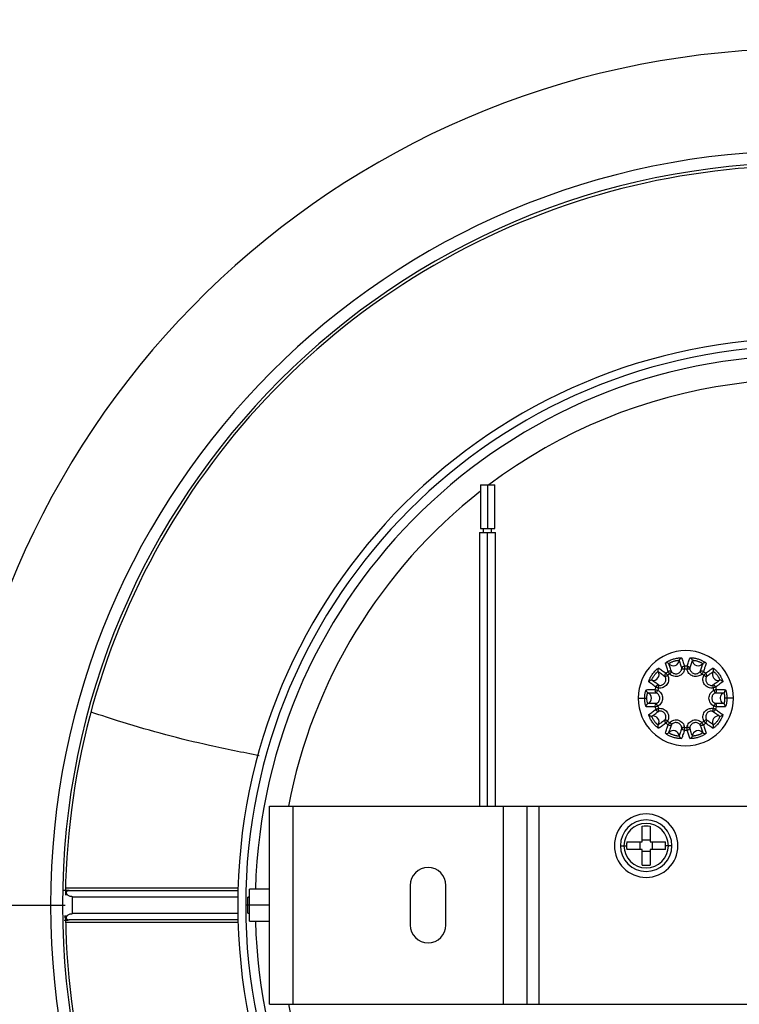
# Model space of a CAD drawing. Header units: millimetres. Extents: x -275 to 275, y -275 to 275.
# Tile 4 of 10: x -99 to -8, y -13 to 112. Entities that reach past the tile are written whole.
import ezdxf

# ---------------------------------------------------------------- set-up
doc = ezdxf.new("R2010")
doc.units = ezdxf.units.MM

msp = doc.modelspace()

# ---------------------------------------------------------------- linework, layer by layer
at = {"color": 7, "linetype": 'Continuous', "lineweight": 25}
for p, q in [((-40.9, 53), (-40.9, 47.5)), ((-40.9, 53), (-39.1, 53)), ((-40, 53), (-40, 47.5)), ((-39.1, 47.5), (-39.1, 53)), ((-40.9, 47.5), (-39.1, 47.5)), ((-40.5, 47), (-40.5, 47.5)), ((-39.5, 47), (-39.5, 47.5)), ((-41, 47), (-41, 12.5)), ((-41, 47), (-39, 47)), ((-40, 12.5), (-40, 47)), ((-39, 12.5), (-39, 47)), ((-17.6, 28.82), (-17.29, 28.98)), ((-13.22, 29.41), (-12.96, 29.17)), ((-21, 26.1), (-19.9, 26.1)), ((-9, 26.1), (-10.1, 26.1)), ((-16.78, 22.79), (-17.04, 23.03)), ((-67.5, -12.5), (-67.5, 12.5)), ((-67.5, 12.5), (67.5, 12.5)), ((-64.5, -12.5), (-64.5, 12.5)), ((-38, -12.5), (-38, 12.5)), ((-35, -12.5), (-35, 12.5)), ((-33.5, -12.5), (-33.5, 12.5)), ((-20.5, 8), (-20.5, 9.95)), ((-19.5, 9.95), (-19.5, 8)), ((-23.25, 7.5), (-22.46, 7.5)), ((-22.45, 8), (-20.5, 8)), ((-20.75, 7), (-20.75, 8)), ((-20.5, 8.25), (-19.5, 8.25)), ((-19.5, 8), (-17.55, 8)), ((-19.25, 8), (-19.25, 7)), ((-16.75, 7.5), (-17.54, 7.5)), ((-20.5, 7), (-22.45, 7)), ((-20.5, 5.05), (-20.5, 7)), ((-19.5, 6.75), (-20.5, 6.75)), ((-19.5, 7), (-19.5, 5.05)), ((-17.55, 7), (-19.5, 7)), ((-49.75, 2.5), (-49.75, -2.5)), ((-45.25, -2.5), (-45.25, 2.5)), ((-71.47, 2.13), (-93.23, 2.13)), ((-92.91, 1.87), (-92.84, 1.85)), ((-92.78, 1.84), (-71.48, 1.84)), ((-67.5, 2), (-70, 2)), ((-70, -2), (-70, 2)), ((-272.5, 0), (-93.27, 0)), ((-92.34, -1.07), (-92.34, 1.07)), ((-92.34, 1.07), (-71.49, 1.07)), ((-67.5, 0), (-70.5, 0)), ((-70, 1), (-70.21, 1)), ((-71.49, -1.07), (-92.34, -1.07)), ((-70.21, -1), (-70, -1)), ((-93.23, -2.13), (-71.47, -2.13)), ((-92.91, -1.87), (-92.84, -1.85)), ((-71.48, -1.84), (-92.78, -1.84)), ((-70, -2), (-67.5, -2)), ((-67.5, -12.5), (67.5, -12.5))]:
    msp.add_line(p, q, dxfattribs=at)
at = {"color": 7, "linetype": 'Continuous', "lineweight": 25, "flags": 128}
for points in [[(-15.5, 29.83), (-15.49, 29.83), (-15.47, 29.82), (-15.44, 29.82), (-15.4, 29.81), (-15.34, 29.8), (-15.29, 29.8), (-15.22, 29.79), (-15.16, 29.78)], [(-15.17, 30.13), (-15.17, 30.11), (-15.17, 30.09), (-15.17, 30.06), (-15.17, 30.01), (-15.16, 29.96), (-15.16, 29.9), (-15.16, 29.84), (-15.16, 29.78)], [(-14.83, 30.13), (-14.83, 30.11), (-14.83, 30.09), (-14.83, 30.06), (-14.83, 30.01), (-14.84, 29.96), (-14.84, 29.9), (-14.84, 29.84), (-14.84, 29.78)], [(-14.84, 29.78), (-14.78, 29.79), (-14.71, 29.8), (-14.66, 29.8), (-14.6, 29.81), (-14.56, 29.82), (-14.53, 29.82), (-14.51, 29.83), (-14.5, 29.83)], [(-17.51, 29.26), (-17.5, 29.25), (-17.48, 29.23), (-17.46, 29.2), (-17.44, 29.17), (-17.4, 29.13), (-17.37, 29.08), (-17.33, 29.03), (-17.29, 28.98)], [(-17.23, 29.46), (-17.22, 29.45), (-17.21, 29.43), (-17.19, 29.4), (-17.17, 29.36), (-17.14, 29.32), (-17.11, 29.27), (-17.07, 29.22), (-17.04, 29.17)], [(-17.04, 29.17), (-16.99, 29.21), (-16.94, 29.26), (-16.9, 29.3), (-16.86, 29.34), (-16.83, 29.37), (-16.81, 29.39), (-16.79, 29.4), (-16.78, 29.41)], [(-12.77, 29.46), (-12.78, 29.45), (-12.79, 29.43), (-12.81, 29.4), (-12.83, 29.36), (-12.86, 29.32), (-12.89, 29.27), (-12.93, 29.22), (-12.96, 29.17)], [(-12.49, 29.26), (-12.5, 29.25), (-12.52, 29.23), (-12.54, 29.2), (-12.56, 29.17), (-12.6, 29.13), (-12.63, 29.08), (-12.67, 29.03), (-12.71, 28.98)], [(-12.71, 28.98), (-12.65, 28.95), (-12.6, 28.92), (-12.54, 28.89), (-12.5, 28.87), (-12.46, 28.85), (-12.43, 28.83), (-12.41, 28.82), (-12.4, 28.82)], [(-18.78, 27.51), (-18.76, 27.5), (-18.74, 27.49), (-18.71, 27.48), (-18.67, 27.47), (-18.62, 27.45), (-18.57, 27.43), (-18.51, 27.41), (-18.45, 27.39)], [(-18.45, 27.39), (-18.44, 27.45), (-18.43, 27.51), (-18.42, 27.57), (-18.41, 27.62), (-18.4, 27.67), (-18.39, 27.7), (-18.39, 27.72), (-18.39, 27.73)], [(-11.61, 27.73), (-11.61, 27.72), (-11.61, 27.7), (-11.6, 27.67), (-11.59, 27.62), (-11.58, 27.57), (-11.57, 27.51), (-11.56, 27.45), (-11.55, 27.39)], [(-11.22, 27.51), (-11.24, 27.5), (-11.26, 27.49), (-11.29, 27.48), (-11.33, 27.47), (-11.38, 27.45), (-11.43, 27.43), (-11.49, 27.41), (-11.55, 27.39)], [(-18.88, 27.18), (-18.87, 27.18), (-18.85, 27.17), (-18.82, 27.16), (-18.77, 27.15), (-18.72, 27.14), (-18.67, 27.12), (-18.61, 27.1), (-18.55, 27.09)], [(-18.7, 26.77), (-18.7, 26.78), (-18.69, 26.8), (-18.67, 26.83), (-18.65, 26.87), (-18.63, 26.92), (-18.6, 26.97), (-18.58, 27.03), (-18.55, 27.09)], [(-11.12, 27.18), (-11.13, 27.18), (-11.15, 27.17), (-11.18, 27.16), (-11.23, 27.15), (-11.28, 27.14), (-11.33, 27.12), (-11.39, 27.1), (-11.45, 27.09)], [(-11.45, 27.09), (-11.42, 27.03), (-11.4, 26.97), (-11.37, 26.92), (-11.35, 26.87), (-11.33, 26.83), (-11.31, 26.8), (-11.3, 26.78), (-11.3, 26.77)], [(-18.88, 25.02), (-18.87, 25.02), (-18.85, 25.03), (-18.82, 25.04), (-18.77, 25.05), (-18.72, 25.06), (-18.67, 25.08), (-18.61, 25.1), (-18.55, 25.11)], [(-18.55, 25.11), (-18.58, 25.17), (-18.6, 25.23), (-18.63, 25.28), (-18.65, 25.33), (-18.67, 25.37), (-18.69, 25.4), (-18.7, 25.42), (-18.7, 25.43)], [(-11.3, 25.43), (-11.3, 25.42), (-11.31, 25.4), (-11.33, 25.37), (-11.35, 25.33), (-11.37, 25.28), (-11.4, 25.23), (-11.42, 25.17), (-11.45, 25.11)], [(-11.12, 25.02), (-11.13, 25.02), (-11.15, 25.03), (-11.18, 25.04), (-11.23, 25.05), (-11.28, 25.06), (-11.33, 25.08), (-11.39, 25.1), (-11.45, 25.11)], [(-18.78, 24.69), (-18.76, 24.7), (-18.74, 24.71), (-18.71, 24.72), (-18.67, 24.73), (-18.62, 24.75), (-18.57, 24.77), (-18.51, 24.79), (-18.45, 24.81)], [(-18.39, 24.47), (-18.39, 24.48), (-18.39, 24.5), (-18.4, 24.53), (-18.41, 24.58), (-18.42, 24.63), (-18.43, 24.69), (-18.44, 24.75), (-18.45, 24.81)], [(-11.55, 24.81), (-11.56, 24.75), (-11.57, 24.69), (-11.58, 24.63), (-11.59, 24.58), (-11.6, 24.53), (-11.61, 24.5), (-11.61, 24.48), (-11.61, 24.47)], [(-11.22, 24.69), (-11.24, 24.7), (-11.26, 24.71), (-11.29, 24.72), (-11.33, 24.73), (-11.38, 24.75), (-11.43, 24.77), (-11.49, 24.79), (-11.55, 24.81)], [(-17.29, 23.22), (-17.35, 23.25), (-17.4, 23.28), (-17.46, 23.31), (-17.5, 23.33), (-17.54, 23.35), (-17.57, 23.37), (-17.59, 23.38), (-17.6, 23.38)], [(-17.51, 22.94), (-17.5, 22.95), (-17.48, 22.97), (-17.46, 23), (-17.44, 23.03), (-17.4, 23.07), (-17.37, 23.12), (-17.33, 23.17), (-17.29, 23.22)], [(-17.23, 22.74), (-17.22, 22.75), (-17.21, 22.77), (-17.19, 22.8), (-17.17, 22.84), (-17.14, 22.88), (-17.11, 22.93), (-17.07, 22.98), (-17.04, 23.03)], [(-15.16, 22.42), (-15.22, 22.41), (-15.29, 22.4), (-15.34, 22.4), (-15.4, 22.39), (-15.44, 22.38), (-15.47, 22.38), (-15.49, 22.37), (-15.5, 22.37)], [(-15.17, 22.07), (-15.17, 22.09), (-15.17, 22.11), (-15.17, 22.14), (-15.17, 22.19), (-15.16, 22.24), (-15.16, 22.3), (-15.16, 22.36), (-15.16, 22.42)], [(-14.5, 22.37), (-14.51, 22.37), (-14.53, 22.38), (-14.56, 22.38), (-14.6, 22.39), (-14.66, 22.4), (-14.71, 22.4), (-14.78, 22.41), (-14.84, 22.42)], [(-14.83, 22.07), (-14.83, 22.09), (-14.83, 22.11), (-14.83, 22.14), (-14.83, 22.19), (-14.84, 22.24), (-14.84, 22.3), (-14.84, 22.36), (-14.84, 22.42)], [(-12.96, 23.03), (-13.01, 22.99), (-13.06, 22.94), (-13.1, 22.9), (-13.14, 22.86), (-13.17, 22.83), (-13.19, 22.81), (-13.21, 22.8), (-13.22, 22.79)], [(-12.77, 22.74), (-12.78, 22.75), (-12.79, 22.77), (-12.81, 22.8), (-12.83, 22.84), (-12.86, 22.88), (-12.89, 22.93), (-12.93, 22.98), (-12.96, 23.03)], [(-12.4, 23.38), (-12.41, 23.38), (-12.43, 23.37), (-12.46, 23.35), (-12.5, 23.33), (-12.54, 23.31), (-12.6, 23.28), (-12.65, 23.25), (-12.71, 23.22)], [(-12.49, 22.94), (-12.5, 22.95), (-12.52, 22.97), (-12.54, 23), (-12.56, 23.03), (-12.6, 23.07), (-12.63, 23.12), (-12.67, 23.17), (-12.71, 23.22)]]:
    msp.add_lwpolyline(points, dxfattribs=at)
at = {"color": 7, "linetype": 'Continuous', "lineweight": 25}
for centre, radius, start, end in [((0, 0), 275, 0, 180), ((0, 0), 274, 0, 180), ((0, 0), 272.5, 0, 180), ((0, 0), 270.25, 0, 180), ((0, 0), 108, 3.9821, 176.0179), ((0, 0), 95.11, 0, 180), ((0, 0), 93.61, 0, 180), ((0, 0), 93.25, 61.0748, 179.1366), ((0, 0), 71.5, 0, 180), ((0, 0), 70.5, 0, 180), ((0, 0), 69.31, 1.6536, 178.3464), ((0, 0), 66.31, 10.8657, 126.9393), ((0, 0), 66.31, 128.0826, 169.1343), ((-15, 26.1), 6, 0, 180), ((-15.48, 30.82), 0.35, 95.8525, 173.2878), ((-14.52, 30.82), 0.35, 6.7122, 84.1475), ((-18.16, 29.63), 0.35, 131.8525, 209.2878), ((-17.38, 30.2), 0.35, 42.7122, 120.1475), ((-16.57, 30.94), 0.751, 222.7158, 353.2842), ((-15.16, 29.78), 0.35, 92.5061, 171.6618), ((-15, 26.1), 4.03, 87.5617, 92.4382), ((-14.84, 29.78), 0.35, 8.3388, 87.4932), ((-13.43, 30.94), 0.751, 186.7158, 317.2842), ((-12.62, 30.2), 0.35, 59.8525, 137.2878), ((-11.84, 29.63), 0.35, 330.7122, 48.1475), ((-19.12, 29.09), 0.751, 258.7158, 29.2842), ((-17.29, 28.98), 0.35, 128.5062, 207.6624), ((-15, 26.1), 4.03, 123.5619, 128.4381), ((-15, 26.1), 3.68, 123.5604, 128.4387), ((-17.03, 29.17), 0.35, 44.3369, 123.4937), ((-15, 26.1), 3.68, 87.5593, 92.4391), ((-12.97, 29.17), 0.35, 56.5062, 135.6624), ((-15, 26.1), 3.68, 51.5611, 56.4384), ((-15, 26.1), 4.03, 51.5618, 56.4381), ((-12.71, 28.98), 0.35, 332.3377, 51.4937), ((-10.88, 29.09), 0.751, 150.7158, 281.2842), ((-19.34, 28.01), 0.35, 78.7122, 156.1475), ((-15, 26.1), 4.03, 159.5618, 164.4381), ((-18.45, 27.38), 0.35, 80.3377, 159.4937), ((-15, 26.1), 3.68, 159.5621, 164.438), ((-11.55, 27.38), 0.35, 20.5062, 99.6622), ((-15, 26.1), 3.68, 15.5603, 20.4387), ((-15, 26.1), 4.03, 15.5618, 20.4381), ((-10.66, 28.01), 0.35, 23.8525, 101.2878), ((-15, 26.1), 6, 180, 0), ((-19.63, 27.1), 0.35, 167.8525, 245.2878), ((-20.09, 26.1), 0.751, 294.7158, 65.2842), ((-18.54, 27.09), 0.35, 164.5062, 243.6628), ((-11.46, 27.09), 0.35, 296.3369, 15.4935), ((-9.91, 26.1), 0.751, 147.3923, 245.2779), ((-9.91, 26.1), 0.748, 114.6359, 147.4419), ((-10.37, 27.1), 0.35, 294.7122, 12.1475), ((-19.63, 25.1), 0.35, 114.7122, 192.1475), ((-18.54, 25.11), 0.35, 116.337, 195.4934), ((-15, 26.1), 4.03, 195.5618, 200.4381), ((-15, 26.1), 3.68, 195.5603, 200.4387), ((-15, 26.1), 3.68, 339.5625, 344.4379), ((-11.46, 25.11), 0.35, 344.5062, 63.6629), ((-15, 26.1), 4.03, 339.5618, 344.4381), ((-10.37, 25.1), 0.35, 347.8525, 65.2878), ((-19.34, 24.19), 0.35, 203.8525, 281.2878), ((-19.12, 23.11), 0.751, 330.7158, 101.2842), ((-18.45, 24.82), 0.35, 200.5062, 279.6622), ((-10.88, 23.11), 0.751, 78.7158, 209.2842), ((-11.55, 24.82), 0.35, 260.3377, 339.4937), ((-10.66, 24.19), 0.35, 258.7122, 336.1475), ((-18.16, 22.57), 0.35, 150.7122, 228.1475), ((-17.29, 23.22), 0.35, 152.3377, 231.4937), ((-15, 26.1), 4.03, 231.5618, 236.4381), ((-15, 26.1), 3.68, 231.5612, 236.4384), ((-17.03, 23.03), 0.35, 236.5062, 315.6625), ((-15.16, 22.42), 0.35, 188.3383, 267.4932), ((-15, 26.1), 3.68, 267.5598, 272.4389), ((-14.84, 22.42), 0.35, 272.5062, 351.6621), ((-12.97, 23.03), 0.35, 224.3368, 303.4937), ((-15, 26.1), 3.68, 303.5604, 308.4387), ((-15, 26.1), 4.03, 303.5618, 308.4381), ((-12.71, 23.22), 0.35, 308.5062, 27.6622), ((-11.84, 22.57), 0.35, 311.8525, 29.2878), ((-17.38, 22), 0.35, 239.8525, 317.2878), ((-16.57, 21.26), 0.751, 6.7158, 137.2842), ((-15.48, 21.38), 0.35, 186.7122, 264.1475), ((-15, 26.1), 4.03, 267.5618, 272.4382), ((-14.52, 21.38), 0.35, 275.8525, 353.2878), ((-13.43, 21.26), 0.751, 42.7158, 173.2842), ((-12.62, 22), 0.35, 222.7122, 300.1475), ((-20, 7.5), 4, 0, 180), ((-20, 7.5), 3.25, 0, 180), ((-20, 7.5), 2.8, 0, 180), ((-20, -1.76), 11.71, 87.5533, 92.4467), ((-20, 7.5), 4, 180, 0), ((-20, 7.5), 3.25, 180, 0), ((-20, 7.5), 2.8, 180, 0), ((-10.75, 7.5), 11.71, 177.5529, 180.0007), ((-10.75, 7.5), 11.71, 179.9993, 182.4471), ((-29.25, 7.5), 11.71, 359.9993, 2.4471), ((-29.25, 7.5), 11.71, 357.5529, 0.0007), ((-20, 16.76), 11.71, 267.5533, 272.4467), ((-47.5, 2.5), 2.25, 0, 180), ((-92.84, 1.35), 0.499, 90.1839, 142.7971), ((0, 0), 275, 180, 0), ((0, 0), 274, 180, 0), ((0, 0), 272.5, 180, 0), ((0, 0), 270.25, 180, 0), ((0, 0), 95.11, 180, 0), ((0, 0), 93.61, 180, 0), ((0, 0), 71.5, 180, 0), ((0, 0), 70.5, 180, 0), ((0, 0), 93.25, 180.9206, 299.0741), ((0, 0), 69.31, 181.6536, 264.9092), ((-47.5, -2.5), 2.25, 180, 0), ((0, 0), 108, 183.9821, 356.0179), ((0, 0), 66.31, 190.8657, 349.1343)]:
    msp.add_arc(centre, radius, start, end, dxfattribs=at)
for points, knots in [([(-17.56, 30.5), (-17.56, 30.51), (-17.55, 30.53), (-17.48, 30.6), (-17.37, 30.67), (-17.25, 30.75), (-17.07, 30.84), (-16.88, 30.93), (-16.65, 31.02), (-16.41, 31.09), (-16.19, 31.14), (-15.99, 31.17), (-15.82, 31.19), (-15.67, 31.19), (-15.55, 31.19), (-15.53, 31.17), (-15.52, 31.16)], [0, 0, 0, 0, 0.0813999, 0.1492827, 0.2065914, 0.277166, 0.3332039, 0.4138459, 0.4831842, 0.5566932, 0.6388446, 0.6961958, 0.7705885, 0.8325789, 0.9078742, 1, 1, 1, 1]), ([(-15.52, 31.16), (-15.46, 30.98), (-15.34, 30.64), (-15.23, 30.29), (-15.17, 30.13)], [0, 0, 0, 0, 0.531928, 1, 1, 1, 1]), ([(-14.83, 30.13), (-14.77, 30.31), (-14.65, 30.66), (-14.54, 31), (-14.48, 31.16)], [0, 0, 0, 0, 0.523564, 1, 1, 1, 1]), ([(-14.48, 31.16), (-14.47, 31.17), (-14.46, 31.19), (-14.36, 31.19), (-14.23, 31.19), (-14.09, 31.18), (-13.89, 31.16), (-13.68, 31.11), (-13.45, 31.05), (-13.21, 30.97), (-13, 30.88), (-12.81, 30.78), (-12.67, 30.7), (-12.55, 30.62), (-12.45, 30.54), (-12.45, 30.51), (-12.44, 30.5)], [0, 0, 0, 0, 0.081318, 0.149145, 0.206415, 0.276956, 0.332979, 0.413615, 0.483082, 0.556959, 0.639087, 0.696427, 0.770785, 0.832733, 0.907962, 1, 1, 1, 1]), ([(-19.66, 28.16), (-19.66, 28.17), (-19.67, 28.19), (-19.65, 28.28), (-19.61, 28.4), (-19.55, 28.54), (-19.47, 28.72), (-19.36, 28.9), (-19.23, 29.11), (-19.08, 29.3), (-18.93, 29.48), (-18.78, 29.63), (-18.65, 29.74), (-18.54, 29.83), (-18.44, 29.89), (-18.41, 29.89), (-18.39, 29.89)], [0, 0, 0, 0, 0.081489, 0.1494331, 0.206784, 0.277395, 0.3334488, 0.4140975, 0.4832663, 0.5564003, 0.6385793, 0.6959417, 0.7703713, 0.8324084, 0.9077762, 1, 1, 1, 1]), ([(-18.39, 29.89), (-18.24, 29.78), (-17.94, 29.57), (-17.65, 29.36), (-17.51, 29.26)], [0, 0, 0, 0, 0.528725, 1, 1, 1, 1]), ([(-17.23, 29.46), (-17.29, 29.65), (-17.4, 30), (-17.51, 30.34), (-17.56, 30.5)], [0, 0, 0, 0, 0.539902, 1, 1, 1, 1]), ([(-17.13, 30.43), (-17.12, 30.44), (-17.12, 30.46), (-17.08, 30.5), (-17.01, 30.54), (-16.93, 30.59), (-16.82, 30.65), (-16.7, 30.7), (-16.55, 30.75), (-16.39, 30.8), (-16.25, 30.84), (-16.12, 30.86), (-16.02, 30.87), (-15.92, 30.88), (-15.85, 30.87), (-15.84, 30.86), (-15.83, 30.86)], [0, 0, 0, 0, 0.083201, 0.151965, 0.209362, 0.279163, 0.334051, 0.413093, 0.482799, 0.557566, 0.638628, 0.694697, 0.767953, 0.829784, 0.905872, 1, 1, 1, 1]), ([(-16.78, 29.41), (-16.85, 29.6), (-16.96, 29.94), (-17.07, 30.28), (-17.13, 30.43)], [0, 0, 0, 0, 0.5398978, 1, 1, 1, 1]), ([(-16.78, 29.41), (-16.73, 29.36), (-16.63, 29.27), (-16.43, 29.19), (-16.22, 29.17), (-16.01, 29.21), (-15.82, 29.3), (-15.66, 29.44), (-15.55, 29.62), (-15.52, 29.76), (-15.5, 29.83)], [0, 0, 0, 0, 0.125945, 0.251013, 0.375425, 0.499647, 0.623955, 0.748639, 0.873968, 1, 1, 1, 1]), ([(-15.83, 30.86), (-15.77, 30.67), (-15.66, 30.33), (-15.55, 29.99), (-15.5, 29.83)], [0, 0, 0, 0, 0.5319319, 1, 1, 1, 1]), ([(-14.5, 29.83), (-14.44, 30.01), (-14.33, 30.35), (-14.22, 30.69), (-14.17, 30.86)], [0, 0, 0, 0, 0.52356, 1, 1, 1, 1]), ([(-14.5, 29.83), (-14.48, 29.76), (-14.45, 29.62), (-14.34, 29.44), (-14.18, 29.3), (-13.99, 29.21), (-13.78, 29.17), (-13.57, 29.19), (-13.37, 29.27), (-13.27, 29.36), (-13.22, 29.41)], [0, 0, 0, 0, 0.126029, 0.251347, 0.376026, 0.500326, 0.624615, 0.749124, 0.87415, 1, 1, 1, 1]), ([(-14.17, 30.86), (-14.17, 30.86), (-14.15, 30.87), (-14.09, 30.88), (-14.02, 30.88), (-13.92, 30.87), (-13.8, 30.85), (-13.67, 30.82), (-13.52, 30.77), (-13.36, 30.72), (-13.23, 30.67), (-13.11, 30.61), (-13.01, 30.56), (-12.94, 30.51), (-12.88, 30.46), (-12.88, 30.44), (-12.87, 30.43)], [0, 0, 0, 0, 0.083117, 0.151826, 0.209186, 0.278957, 0.333831, 0.412864, 0.482695, 0.557833, 0.638865, 0.694923, 0.768148, 0.829939, 0.905961, 1, 1, 1, 1]), ([(-12.87, 30.43), (-12.94, 30.25), (-13.05, 29.91), (-13.16, 29.57), (-13.22, 29.41)], [0, 0, 0, 0, 0.54177, 1, 1, 1, 1]), ([(-12.44, 30.5), (-12.5, 30.31), (-12.61, 29.97), (-12.72, 29.62), (-12.77, 29.46)], [0, 0, 0, 0, 0.541766, 1, 1, 1, 1]), ([(-12.49, 29.26), (-12.34, 29.37), (-12.04, 29.58), (-11.75, 29.79), (-11.61, 29.89)], [0, 0, 0, 0, 0.522953, 1, 1, 1, 1]), ([(-11.61, 29.89), (-11.59, 29.89), (-11.57, 29.89), (-11.49, 29.84), (-11.39, 29.77), (-11.27, 29.67), (-11.13, 29.54), (-10.99, 29.38), (-10.83, 29.19), (-10.69, 28.99), (-10.58, 28.79), (-10.48, 28.6), (-10.41, 28.45), (-10.36, 28.31), (-10.33, 28.2), (-10.34, 28.17), (-10.34, 28.16)], [0, 0, 0, 0, 0.0812865, 0.1490909, 0.2063456, 0.2768737, 0.3328907, 0.4135247, 0.4830369, 0.5570621, 0.6391819, 0.6965181, 0.7708634, 0.8327941, 0.9079975, 1, 1, 1, 1]), ([(-19.27, 28.36), (-19.27, 28.36), (-19.28, 28.38), (-19.26, 28.44), (-19.24, 28.51), (-19.2, 28.6), (-19.15, 28.71), (-19.08, 28.83), (-18.99, 28.96), (-18.89, 29.09), (-18.8, 29.2), (-18.71, 29.3), (-18.63, 29.37), (-18.56, 29.42), (-18.49, 29.46), (-18.48, 29.46), (-18.47, 29.46)], [0, 0, 0, 0, 0.083291, 0.152116, 0.209554, 0.279388, 0.33429, 0.413342, 0.482883, 0.557272, 0.638369, 0.694448, 0.767737, 0.829613, 0.905772, 1, 1, 1, 1]), ([(-18.47, 29.46), (-18.31, 29.35), (-18.02, 29.14), (-17.73, 28.92), (-17.6, 28.82)], [0, 0, 0, 0, 0.528729, 1, 1, 1, 1]), ([(-17.29, 28.98), (-17.25, 28.89), (-17.17, 28.7), (-17.15, 28.39), (-17.21, 28.09), (-17.36, 27.81), (-17.57, 27.59), (-17.84, 27.44), (-18.14, 27.36), (-18.35, 27.38), (-18.45, 27.39)], [0, 0, 0, 0, 0.125467, 0.250583, 0.375372, 0.499997, 0.624626, 0.749418, 0.874535, 1, 1, 1, 1]), ([(-18.39, 27.73), (-18.32, 27.72), (-18.18, 27.71), (-17.97, 27.76), (-17.79, 27.87), (-17.64, 28.02), (-17.54, 28.21), (-17.5, 28.41), (-17.51, 28.63), (-17.57, 28.75), (-17.6, 28.82)], [0, 0, 0, 0, 0.126089, 0.251462, 0.376127, 0.500307, 0.624366, 0.748802, 0.873999, 1, 1, 1, 1]), ([(-15.16, 29.78), (-15.18, 29.68), (-15.22, 29.48), (-15.39, 29.21), (-15.62, 29.01), (-15.9, 28.87), (-16.21, 28.82), (-16.51, 28.85), (-16.8, 28.96), (-16.96, 29.1), (-17.04, 29.17)], [0, 0, 0, 0, 0.1253, 0.250475, 0.37528, 0.499933, 0.624576, 0.749378, 0.874507, 1, 1, 1, 1]), ([(-12.96, 29.17), (-13.04, 29.1), (-13.2, 28.96), (-13.49, 28.85), (-13.79, 28.82), (-14.1, 28.87), (-14.38, 29.01), (-14.61, 29.21), (-14.78, 29.48), (-14.82, 29.68), (-14.84, 29.78)], [0, 0, 0, 0, 0.125484, 0.250606, 0.375389, 0.500025, 0.624673, 0.749478, 0.874629, 1, 1, 1, 1]), ([(-11.55, 27.39), (-11.65, 27.38), (-11.86, 27.36), (-12.16, 27.44), (-12.43, 27.59), (-12.64, 27.81), (-12.79, 28.09), (-12.85, 28.39), (-12.83, 28.7), (-12.75, 28.89), (-12.71, 28.98)], [0, 0, 0, 0, 0.125467, 0.250583, 0.375372, 0.499997, 0.624626, 0.749418, 0.874535, 1, 1, 1, 1]), ([(-12.4, 28.82), (-12.43, 28.75), (-12.49, 28.63), (-12.5, 28.41), (-12.46, 28.21), (-12.36, 28.02), (-12.21, 27.87), (-12.03, 27.76), (-11.82, 27.71), (-11.68, 27.72), (-11.61, 27.73)], [0, 0, 0, 0, 0.126089, 0.251462, 0.376127, 0.500307, 0.624366, 0.748802, 0.873999, 1, 1, 1, 1]), ([(-12.4, 28.82), (-12.25, 28.93), (-11.96, 29.15), (-11.67, 29.36), (-11.53, 29.46)], [0, 0, 0, 0, 0.522949, 1, 1, 1, 1]), ([(-11.53, 29.46), (-11.53, 29.46), (-11.51, 29.46), (-11.46, 29.43), (-11.4, 29.39), (-11.33, 29.33), (-11.24, 29.24), (-11.15, 29.14), (-11.05, 29.01), (-10.96, 28.88), (-10.88, 28.75), (-10.82, 28.64), (-10.77, 28.54), (-10.74, 28.45), (-10.72, 28.38), (-10.73, 28.37), (-10.73, 28.36)], [0, 0, 0, 0, 0.083085, 0.151771, 0.209117, 0.278876, 0.333745, 0.412775, 0.482648, 0.557936, 0.638958, 0.695012, 0.768225, 0.83, 0.905998, 1, 1, 1, 1]), ([(-18.78, 27.51), (-18.94, 27.62), (-19.23, 27.84), (-19.52, 28.06), (-19.66, 28.16)], [0, 0, 0, 0, 0.541096, 1, 1, 1, 1]), ([(-18.39, 27.73), (-18.55, 27.84), (-18.84, 28.05), (-19.13, 28.26), (-19.27, 28.36)], [0, 0, 0, 0, 0.541092, 1, 1, 1, 1]), ([(-10.73, 28.36), (-10.89, 28.24), (-11.18, 28.03), (-11.48, 27.83), (-11.61, 27.73)], [0, 0, 0, 0, 0.542685, 1, 1, 1, 1]), ([(-10.34, 28.16), (-10.5, 28.04), (-10.79, 27.82), (-11.09, 27.61), (-11.22, 27.51)], [0, 0, 0, 0, 0.542681, 1, 1, 1, 1]), ([(-20.18, 26.1), (-20.18, 26.16), (-20.18, 26.31), (-20.16, 26.51), (-20.13, 26.72), (-20.1, 26.89), (-20.05, 27.03), (-20.01, 27.15), (-19.99, 27.17), (-19.98, 27.17)], [0, 0, 0, 0, 0.109472, 0.270926, 0.385887, 0.535448, 0.660418, 0.812661, 1, 1, 1, 1]), ([(-19.98, 25.03), (-19.99, 25.03), (-20.01, 25.05), (-20.05, 25.14), (-20.09, 25.27), (-20.12, 25.43), (-20.17, 25.69), (-20.18, 25.93), (-20.18, 26.1)], [0, 0, 0, 0, 0.17088, 0.312183, 0.430593, 0.575027, 0.688585, 1, 1, 1, 1]), ([(-19.98, 27.17), (-19.78, 27.18), (-19.42, 27.18), (-19.06, 27.18), (-18.88, 27.18)], [0, 0, 0, 0, 0.527106, 1, 1, 1, 1]), ([(-19.9, 26.1), (-19.9, 26.14), (-19.9, 26.24), (-19.9, 26.37), (-19.88, 26.5), (-19.86, 26.61), (-19.83, 26.7), (-19.8, 26.77), (-19.79, 26.78), (-19.78, 26.78)], [0, 0, 0, 0, 0.111215, 0.270652, 0.383031, 0.530232, 0.654816, 0.808612, 1, 1, 1, 1]), ([(-19.78, 25.42), (-19.79, 25.42), (-19.8, 25.43), (-19.82, 25.49), (-19.85, 25.57), (-19.87, 25.67), (-19.9, 25.84), (-19.9, 25.99), (-19.9, 26.1)], [0, 0, 0, 0, 0.174667, 0.317716, 0.436158, 0.578801, 0.689948, 1, 1, 1, 1]), ([(-19.78, 26.78), (-19.59, 26.78), (-19.23, 26.78), (-18.87, 26.78), (-18.7, 26.77)], [0, 0, 0, 0, 0.52711, 1, 1, 1, 1]), ([(-18.7, 25.43), (-18.64, 25.46), (-18.52, 25.53), (-18.38, 25.7), (-18.3, 25.89), (-18.27, 26.1), (-18.3, 26.31), (-18.38, 26.5), (-18.52, 26.67), (-18.64, 26.74), (-18.7, 26.77)], [0, 0, 0, 0, 0.125745, 0.250968, 0.375648, 0.499945, 0.624243, 0.74892, 0.8742, 1, 1, 1, 1]), ([(-18.55, 27.09), (-18.46, 27.04), (-18.28, 26.93), (-18.08, 26.69), (-17.96, 26.41), (-17.91, 26.1), (-17.96, 25.79), (-18.08, 25.51), (-18.28, 25.27), (-18.46, 25.16), (-18.55, 25.11)], [0, 0, 0, 0, 0.125427, 0.25052, 0.375322, 0.499968, 0.624613, 0.749415, 0.874529, 1, 1, 1, 1]), ([(-11.45, 25.11), (-11.54, 25.16), (-11.72, 25.27), (-11.92, 25.51), (-12.04, 25.79), (-12.09, 26.1), (-12.04, 26.41), (-11.92, 26.69), (-11.72, 26.93), (-11.54, 27.04), (-11.45, 27.09)], [0, 0, 0, 0, 0.125452, 0.25056, 0.375355, 0.499993, 0.62463, 0.749424, 0.874528, 1, 1, 1, 1]), ([(-11.3, 26.77), (-11.36, 26.74), (-11.48, 26.67), (-11.62, 26.5), (-11.7, 26.31), (-11.73, 26.1), (-11.7, 25.89), (-11.62, 25.7), (-11.48, 25.53), (-11.36, 25.46), (-11.3, 25.43)], [0, 0, 0, 0, 0.125762, 0.250972, 0.375668, 0.499986, 0.624305, 0.749003, 0.874241, 1, 1, 1, 1]), ([(-11.3, 26.77), (-11.11, 26.78), (-10.75, 26.78), (-10.39, 26.78), (-10.22, 26.78)], [0, 0, 0, 0, 0.527208, 1, 1, 1, 1]), ([(-11.12, 27.18), (-10.92, 27.18), (-10.56, 27.18), (-10.2, 27.18), (-10.02, 27.17)], [0, 0, 0, 0, 0.527212, 1, 1, 1, 1]), ([(-10.22, 26.78), (-10.21, 26.78), (-10.2, 26.77), (-10.18, 26.71), (-10.15, 26.63), (-10.13, 26.53), (-10.1, 26.36), (-10.1, 26.21), (-10.1, 26.1)], [0, 0, 0, 0, 0.174667, 0.317716, 0.436158, 0.578801, 0.689948, 1, 1, 1, 1]), ([(-10.1, 26.1), (-10.1, 26.06), (-10.1, 25.96), (-10.1, 25.83), (-10.12, 25.7), (-10.14, 25.59), (-10.17, 25.5), (-10.2, 25.43), (-10.21, 25.42), (-10.22, 25.42)], [0, 0, 0, 0, 0.111215, 0.270652, 0.383031, 0.530232, 0.654816, 0.808612, 1, 1, 1, 1]), ([(-10.02, 27.17), (-10.01, 27.17), (-9.99, 27.15), (-9.95, 27.06), (-9.91, 26.93), (-9.88, 26.77), (-9.83, 26.51), (-9.82, 26.27), (-9.82, 26.1)], [0, 0, 0, 0, 0.1708803, 0.3121829, 0.4305929, 0.5750268, 0.6885851, 1, 1, 1, 1]), ([(-9.82, 26.1), (-9.82, 26.04), (-9.82, 25.89), (-9.84, 25.69), (-9.87, 25.48), (-9.9, 25.31), (-9.95, 25.17), (-9.99, 25.05), (-10.01, 25.03), (-10.02, 25.03)], [0, 0, 0, 0, 0.109472, 0.270926, 0.385887, 0.535448, 0.660418, 0.812661, 1, 1, 1, 1]), ([(-18.88, 25.02), (-19.08, 25.02), (-19.44, 25.02), (-19.8, 25.02), (-19.98, 25.03)], [0, 0, 0, 0, 0.527213, 1, 1, 1, 1]), ([(-18.7, 25.43), (-18.89, 25.42), (-19.25, 25.42), (-19.61, 25.42), (-19.78, 25.42)], [0, 0, 0, 0, 0.527209, 1, 1, 1, 1]), ([(-18.45, 24.81), (-18.35, 24.82), (-18.14, 24.84), (-17.84, 24.76), (-17.57, 24.61), (-17.36, 24.39), (-17.21, 24.11), (-17.15, 23.81), (-17.17, 23.5), (-17.25, 23.31), (-17.29, 23.22)], [0, 0, 0, 0, 0.125467, 0.250583, 0.375372, 0.499997, 0.624626, 0.749418, 0.874535, 1, 1, 1, 1]), ([(-12.71, 23.22), (-12.75, 23.31), (-12.83, 23.5), (-12.85, 23.81), (-12.79, 24.11), (-12.64, 24.39), (-12.43, 24.61), (-12.16, 24.76), (-11.86, 24.84), (-11.65, 24.82), (-11.55, 24.81)], [0, 0, 0, 0, 0.125467, 0.250583, 0.375372, 0.499997, 0.624626, 0.749418, 0.874535, 1, 1, 1, 1]), ([(-10.22, 25.42), (-10.41, 25.42), (-10.77, 25.42), (-11.13, 25.42), (-11.3, 25.43)], [0, 0, 0, 0, 0.52711, 1, 1, 1, 1]), ([(-10.02, 25.03), (-10.22, 25.02), (-10.58, 25.02), (-10.94, 25.02), (-11.12, 25.02)], [0, 0, 0, 0, 0.527106, 1, 1, 1, 1]), ([(-68.79, 18.85), (-70.88, 19.26), (-76.7, 20.41), (-83.77, 22.29), (-88.69, 23.91), (-90, 24.34)], [0, 0, 0, 0, 0.291774, 0.81149, 1, 1, 1, 1]), ([(-18.39, 22.31), (-18.41, 22.31), (-18.43, 22.31), (-18.51, 22.36), (-18.61, 22.43), (-18.73, 22.53), (-18.87, 22.66), (-19.01, 22.82), (-19.17, 23.01), (-19.31, 23.21), (-19.42, 23.41), (-19.52, 23.6), (-19.59, 23.75), (-19.64, 23.89), (-19.67, 24), (-19.66, 24.03), (-19.66, 24.04)], [0, 0, 0, 0, 0.081286, 0.149091, 0.206346, 0.276874, 0.332891, 0.413525, 0.483037, 0.557062, 0.639182, 0.696518, 0.770863, 0.832794, 0.907998, 1, 1, 1, 1]), ([(-19.66, 24.04), (-19.5, 24.16), (-19.21, 24.38), (-18.91, 24.59), (-18.78, 24.69)], [0, 0, 0, 0, 0.542681, 1, 1, 1, 1]), ([(-19.27, 23.84), (-19.11, 23.96), (-18.82, 24.17), (-18.52, 24.37), (-18.39, 24.47)], [0, 0, 0, 0, 0.542685, 1, 1, 1, 1]), ([(-18.47, 22.74), (-18.47, 22.74), (-18.49, 22.74), (-18.54, 22.77), (-18.6, 22.81), (-18.67, 22.87), (-18.76, 22.96), (-18.85, 23.06), (-18.95, 23.19), (-19.04, 23.32), (-19.12, 23.45), (-19.18, 23.56), (-19.23, 23.66), (-19.26, 23.75), (-19.28, 23.82), (-19.27, 23.83), (-19.27, 23.84)], [0, 0, 0, 0, 0.083085, 0.151771, 0.209117, 0.278876, 0.333745, 0.412775, 0.482648, 0.557936, 0.638958, 0.695012, 0.768225, 0.83, 0.905998, 1, 1, 1, 1]), ([(-17.6, 23.38), (-17.57, 23.45), (-17.51, 23.57), (-17.5, 23.79), (-17.54, 23.99), (-17.64, 24.18), (-17.79, 24.33), (-17.97, 24.44), (-18.18, 24.49), (-18.32, 24.48), (-18.39, 24.47)], [0, 0, 0, 0, 0.1260892, 0.2514616, 0.3761268, 0.5003067, 0.6243658, 0.7488017, 0.8739985, 1, 1, 1, 1]), ([(-11.61, 24.47), (-11.68, 24.48), (-11.82, 24.49), (-12.03, 24.44), (-12.21, 24.33), (-12.36, 24.18), (-12.46, 23.99), (-12.5, 23.79), (-12.49, 23.57), (-12.43, 23.45), (-12.4, 23.38)], [0, 0, 0, 0, 0.126089, 0.251462, 0.376127, 0.500307, 0.624366, 0.748802, 0.873999, 1, 1, 1, 1]), ([(-11.61, 24.47), (-11.45, 24.36), (-11.16, 24.15), (-10.87, 23.94), (-10.73, 23.84)], [0, 0, 0, 0, 0.541092, 1, 1, 1, 1]), ([(-10.34, 24.04), (-10.34, 24.03), (-10.33, 24.01), (-10.35, 23.92), (-10.39, 23.8), (-10.45, 23.66), (-10.53, 23.48), (-10.64, 23.3), (-10.77, 23.09), (-10.92, 22.9), (-11.07, 22.72), (-11.22, 22.57), (-11.35, 22.46), (-11.46, 22.37), (-11.56, 22.31), (-11.59, 22.31), (-11.61, 22.31)], [0, 0, 0, 0, 0.081489, 0.149433, 0.206784, 0.277395, 0.333449, 0.414097, 0.483266, 0.5564, 0.638579, 0.695942, 0.770371, 0.832408, 0.907776, 1, 1, 1, 1]), ([(-10.73, 23.84), (-10.73, 23.84), (-10.72, 23.82), (-10.74, 23.76), (-10.76, 23.69), (-10.8, 23.6), (-10.85, 23.49), (-10.92, 23.37), (-11.01, 23.24), (-11.11, 23.11), (-11.2, 23), (-11.29, 22.9), (-11.37, 22.83), (-11.44, 22.78), (-11.51, 22.74), (-11.52, 22.74), (-11.53, 22.74)], [0, 0, 0, 0, 0.083291, 0.152116, 0.209554, 0.279388, 0.33429, 0.413342, 0.482883, 0.557272, 0.638369, 0.694448, 0.767737, 0.829613, 0.905772, 1, 1, 1, 1]), ([(-11.22, 24.69), (-11.06, 24.58), (-10.77, 24.36), (-10.48, 24.14), (-10.34, 24.04)], [0, 0, 0, 0, 0.541096, 1, 1, 1, 1]), ([(-17.6, 23.38), (-17.75, 23.27), (-18.04, 23.05), (-18.33, 22.84), (-18.47, 22.74)], [0, 0, 0, 0, 0.522949, 1, 1, 1, 1]), ([(-17.51, 22.94), (-17.66, 22.83), (-17.96, 22.62), (-18.25, 22.41), (-18.39, 22.31)], [0, 0, 0, 0, 0.522953, 1, 1, 1, 1]), ([(-17.56, 21.7), (-17.5, 21.89), (-17.39, 22.23), (-17.28, 22.58), (-17.23, 22.74)], [0, 0, 0, 0, 0.541766, 1, 1, 1, 1]), ([(-17.13, 21.77), (-17.06, 21.95), (-16.95, 22.29), (-16.84, 22.63), (-16.78, 22.79)], [0, 0, 0, 0, 0.54177, 1, 1, 1, 1]), ([(-17.04, 23.03), (-16.96, 23.1), (-16.8, 23.24), (-16.51, 23.35), (-16.21, 23.38), (-15.9, 23.33), (-15.62, 23.19), (-15.39, 22.99), (-15.22, 22.72), (-15.18, 22.52), (-15.16, 22.42)], [0, 0, 0, 0, 0.125478, 0.250595, 0.375387, 0.500024, 0.624666, 0.749467, 0.8746, 1, 1, 1, 1]), ([(-15.5, 22.37), (-15.52, 22.44), (-15.55, 22.58), (-15.66, 22.76), (-15.82, 22.9), (-16.01, 22.99), (-16.22, 23.03), (-16.43, 23.01), (-16.63, 22.93), (-16.73, 22.84), (-16.78, 22.79)], [0, 0, 0, 0, 0.126011, 0.251331, 0.376004, 0.500301, 0.624595, 0.749144, 0.874177, 1, 1, 1, 1]), ([(-15.5, 22.37), (-15.56, 22.19), (-15.67, 21.85), (-15.78, 21.51), (-15.83, 21.34)], [0, 0, 0, 0, 0.523561, 1, 1, 1, 1]), ([(-14.84, 22.42), (-14.82, 22.52), (-14.78, 22.72), (-14.61, 22.99), (-14.38, 23.19), (-14.1, 23.33), (-13.79, 23.38), (-13.49, 23.35), (-13.2, 23.24), (-13.04, 23.1), (-12.96, 23.03)], [0, 0, 0, 0, 0.12536, 0.2505153, 0.3753237, 0.4999765, 0.624615, 0.7493839, 0.8745057, 1, 1, 1, 1]), ([(-13.22, 22.79), (-13.27, 22.84), (-13.37, 22.93), (-13.57, 23.01), (-13.78, 23.03), (-13.99, 22.99), (-14.18, 22.9), (-14.34, 22.76), (-14.45, 22.58), (-14.48, 22.44), (-14.5, 22.37)], [0, 0, 0, 0, 0.125881, 0.250903, 0.37539, 0.499674, 0.623976, 0.748655, 0.873981, 1, 1, 1, 1]), ([(-14.17, 21.34), (-14.23, 21.53), (-14.34, 21.87), (-14.45, 22.21), (-14.5, 22.37)], [0, 0, 0, 0, 0.531932, 1, 1, 1, 1]), ([(-13.22, 22.79), (-13.15, 22.6), (-13.04, 22.26), (-12.93, 21.92), (-12.87, 21.77)], [0, 0, 0, 0, 0.539898, 1, 1, 1, 1]), ([(-12.77, 22.74), (-12.71, 22.55), (-12.6, 22.2), (-12.49, 21.86), (-12.44, 21.7)], [0, 0, 0, 0, 0.539902, 1, 1, 1, 1]), ([(-11.61, 22.31), (-11.76, 22.42), (-12.06, 22.63), (-12.35, 22.84), (-12.49, 22.94)], [0, 0, 0, 0, 0.528725, 1, 1, 1, 1]), ([(-11.53, 22.74), (-11.69, 22.85), (-11.98, 23.06), (-12.27, 23.28), (-12.4, 23.38)], [0, 0, 0, 0, 0.528729, 1, 1, 1, 1]), ([(-15.52, 21.04), (-15.53, 21.03), (-15.54, 21.01), (-15.64, 21.01), (-15.77, 21.01), (-15.91, 21.02), (-16.11, 21.04), (-16.32, 21.09), (-16.55, 21.15), (-16.79, 21.23), (-17, 21.32), (-17.19, 21.42), (-17.33, 21.5), (-17.45, 21.58), (-17.55, 21.66), (-17.55, 21.69), (-17.56, 21.7)], [0, 0, 0, 0, 0.081318, 0.149145, 0.206415, 0.276956, 0.332979, 0.413615, 0.483082, 0.556959, 0.639087, 0.696427, 0.770785, 0.832733, 0.907962, 1, 1, 1, 1]), ([(-15.83, 21.34), (-15.83, 21.34), (-15.85, 21.33), (-15.91, 21.32), (-15.98, 21.32), (-16.08, 21.33), (-16.2, 21.35), (-16.33, 21.38), (-16.48, 21.43), (-16.64, 21.48), (-16.77, 21.53), (-16.89, 21.59), (-16.99, 21.64), (-17.06, 21.69), (-17.12, 21.74), (-17.12, 21.76), (-17.13, 21.77)], [0, 0, 0, 0, 0.083117, 0.151826, 0.209186, 0.278957, 0.333831, 0.412864, 0.482695, 0.557833, 0.638865, 0.694923, 0.768148, 0.829939, 0.905961, 1, 1, 1, 1]), ([(-15.17, 22.07), (-15.23, 21.89), (-15.35, 21.54), (-15.46, 21.2), (-15.52, 21.04)], [0, 0, 0, 0, 0.5235649, 1, 1, 1, 1]), ([(-14.48, 21.04), (-14.54, 21.22), (-14.66, 21.56), (-14.77, 21.91), (-14.83, 22.07)], [0, 0, 0, 0, 0.531928, 1, 1, 1, 1]), ([(-12.44, 21.7), (-12.44, 21.69), (-12.45, 21.67), (-12.52, 21.6), (-12.63, 21.53), (-12.75, 21.45), (-12.93, 21.36), (-13.12, 21.27), (-13.35, 21.18), (-13.59, 21.11), (-13.81, 21.06), (-14.01, 21.03), (-14.18, 21.01), (-14.33, 21.01), (-14.45, 21.01), (-14.47, 21.03), (-14.48, 21.04)], [0, 0, 0, 0, 0.0814, 0.149283, 0.206591, 0.277166, 0.333204, 0.413846, 0.483184, 0.556693, 0.638845, 0.696196, 0.770589, 0.832579, 0.907874, 1, 1, 1, 1]), ([(-12.87, 21.77), (-12.88, 21.76), (-12.88, 21.74), (-12.92, 21.7), (-12.99, 21.66), (-13.07, 21.61), (-13.18, 21.55), (-13.3, 21.5), (-13.45, 21.45), (-13.61, 21.4), (-13.75, 21.36), (-13.88, 21.34), (-13.98, 21.33), (-14.08, 21.32), (-14.15, 21.33), (-14.16, 21.34), (-14.17, 21.34)], [0, 0, 0, 0, 0.083201, 0.151965, 0.209362, 0.279163, 0.334051, 0.413093, 0.482799, 0.557566, 0.638628, 0.694697, 0.767953, 0.829784, 0.905872, 1, 1, 1, 1]), ([(-93.42, 1.9), (-93.31, 1.9), (-93.03, 1.89), (-92.96, 1.88), (-92.91, 1.87)], [0, 0, 0, 0, 0.395136, 1, 1, 1, 1]), ([(-93.25, 1.34), (-93.25, 1.34), (-93.21, 1.34), (-93.1, 1.34), (-93.01, 1.34)], [0, 0, 0, 0, 0.167673, 1, 1, 1, 1]), ([(-92.78, 1.84), (-92.81, 1.84), (-92.87, 1.84), (-92.96, 1.81), (-93.04, 1.77), (-93.11, 1.7), (-93.14, 1.62), (-93.13, 1.52), (-93.1, 1.43), (-93.04, 1.37), (-93.01, 1.34)], [0, 0, 0, 0, 0.100285, 0.194857, 0.307906, 0.422317, 0.551216, 0.689078, 0.840472, 1, 1, 1, 1]), ([(-92.34, 1.07), (-92.4, 1.08), (-92.53, 1.08), (-92.71, 1.14), (-92.88, 1.22), (-92.97, 1.3), (-93.01, 1.34)], [0, 0, 0, 0, 0.22988, 0.470619, 0.721685, 1, 1, 1, 1]), ([(-92.84, 1.85), (-92.84, 1.85), (-92.83, 1.84), (-92.8, 1.84), (-92.78, 1.84)], [0, 0, 0, 0, 0.537244, 1, 1, 1, 1]), ([(-70.25, 0), (-70.25, 0.07), (-70.25, 0.2), (-70.25, 0.45), (-70.24, 0.73), (-70.23, 0.95), (-70.21, 1.02), (-70.2, 0.99), (-70.2, 0.92), (-70.2, 0.92)], [0, 0, 0, 0, 0.101643, 0.202657, 0.406913, 0.605124, 0.802613, 0.99963, 1, 1, 1, 1]), ([(-70.21, -1), (-70.21, -1), (-70.22, -1.02), (-70.23, -0.94), (-70.24, -0.73), (-70.25, -0.39), (-70.25, -0.13), (-70.25, 0)], [0, 0, 0, 0, 0.0042222, 0.2513429, 0.4984586, 0.7496434, 1, 1, 1, 1]), ([(-93.01, -1.34), (-92.97, -1.3), (-92.88, -1.22), (-92.71, -1.14), (-92.53, -1.08), (-92.4, -1.08), (-92.34, -1.07)], [0, 0, 0, 0, 0.278285, 0.52938, 0.770098, 1, 1, 1, 1]), ([(-93.38, -1.9), (-93.3, -1.9), (-93.03, -1.89), (-92.96, -1.88), (-92.91, -1.87)], [0, 0, 0, 0, 0.325081, 1, 1, 1, 1]), ([(-93.34, -1.35), (-93.33, -1.35), (-93.31, -1.34), (-93.21, -1.34), (-93.09, -1.34), (-93.01, -1.34)], [0, 0, 0, 0, 0.2999615, 0.5668773, 1, 1, 1, 1]), ([(-93.01, -1.34), (-93.04, -1.37), (-93.1, -1.43), (-93.13, -1.52), (-93.14, -1.62), (-93.11, -1.7), (-93.04, -1.77), (-92.96, -1.81), (-92.87, -1.84), (-92.81, -1.84), (-92.78, -1.84)], [0, 0, 0, 0, 0.157907, 0.309596, 0.448205, 0.580026, 0.692105, 0.806065, 0.899461, 1, 1, 1, 1]), ([(-92.84, -1.85), (-92.84, -1.85), (-92.83, -1.84), (-92.8, -1.84), (-92.78, -1.84)], [0, 0, 0, 0, 0.578737, 1, 1, 1, 1])]:
    msp.add_open_spline(points, degree=3, knots=knots, dxfattribs=at)
msp.add_open_spline([(-93.34, -1.35), (-93.33, -1.41), (-93.32, -1.54), (-93.2, -1.71), (-93.04, -1.82), (-92.91, -1.84), (-92.84, -1.85)], degree=3, dxfattribs=at)

doc.saveas('drawing.dxf')
